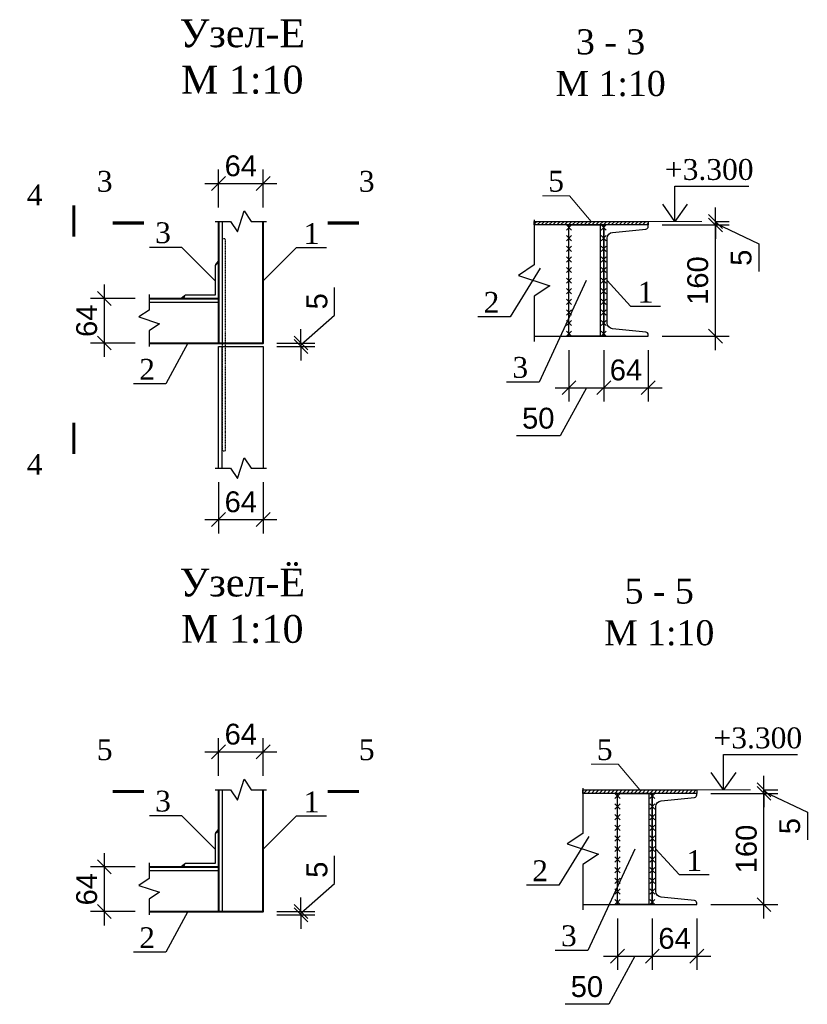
# Model space of a CAD drawing. Header units: millimetres. Extents: x 2063114 to 14983986, y -126020516 to 213791.
# Tile 58 of 256: x 2338643 to 2349977, y -1596799 to -1582638. Entities that reach past the tile are written whole.
import ezdxf
from ezdxf.enums import TextEntityAlignment as Align

# ---------------------------------------------------------------- set-up
doc = ezdxf.new("R2010")
doc.units = ezdxf.units.MM
doc.linetypes.add('ACAD_ISO03W100', pattern=[30, 12, -18])
doc.layers.get('Defpoints').update_dxf_attribs({"color": 6, "lineweight": 35})
for name, color, linetype, lineweight in [('.', 7, 'Continuous', 15), ('0_Ном._пера__7', 7, 'Continuous', 30), ('Текст', 7, 'Continuous', 15), ('Фундаменты', 252, 'Continuous', 25)]:
    doc.layers.add(name, color=color, linetype=linetype, lineweight=lineweight)
doc.styles.add('GENERATED_STYLE_5', font='times.ttf')
doc.styles.get("Standard").update_dxf_attribs({"font": 'arial.ttf'})
doc.styles.add('stile1', font='ARIALN.TTF')
doc.styles.add('TIMES', font='times.ttf')
doc.styles.add('Times New Roman', font='times.ttf')
doc.styles.add('СГЕНЕРИР_СТИЛЬ_2', font='timesbd.ttf')
doc.dimstyles.new('10', dxfattribs={"dimtxt": 300, "dimasz": 200, "dimexe": 200, "dimexo": 200, "dimgap": 100, "dimtad": 1, "dimlfac": 0.1, "dimtxsty": 'Standard', "dimblk": 'OBLIQUE', "dimcen": 200, "dimdle": 200, "dimclrd": 256, "dimclre": 256, "dimclrt": 256, "dimadec": 0, "dimazin": 0, "dimtfac": 1, "dimtmove": 0, "dimatfit": 3, "dimldrblk": 'OBLIQUE', "dimfxl": 1, "dimlwd": -1, "dimlwe": -1, "dimarcsym": 0})
doc.dimstyles.new('50', dxfattribs={"dimtxt": 250, "dimasz": 250, "dimexe": 125, "dimexo": 125, "dimgap": 50, "dimtad": 1, "dimdec": 0, "dimlfac": 0.5, "dimtxsty": 'GENERATED_STYLE_5', "dimblk": 'OBLIQUE', "dimcen": 250, "dimdle": 125, "dimadec": 0, "dimazin": 0, "dimtfac": 1, "dimtdec": 0, "dimtmove": 0, "dimatfit": 3, "dimldrblk": 'OPEN90', "dimfxl": 1, "dimarcsym": 0})

# ---------------------------------------------------------------- blocks, each defined once
blk = doc.blocks.new('_Oblique')
at = {"color": 0, "linetype": 'ByBlock', "lineweight": -2}
blk.add_line((-0.5, -0.5), (0.5, 0.5), dxfattribs=at)
blk = doc.blocks.new('*D1071')
at = {"transparency": 16777216}
for p, q in [((2341505, -1585338), (2341505, -1584794)), ((2342145, -1585338), (2342145, -1584794)), ((2341305, -1584994), (2342345, -1584994))]:
    blk.add_line(p, q, dxfattribs=at)
at = {"layer": 'Defpoints', "color": 0, "lineweight": 30, "transparency": 16777216}
for p in [(2342145, -1584994), (2341505, -1585538), (2342145, -1585538)]:
    blk.add_point(p, dxfattribs=at)
at = {"transparency": 16777216, "xscale": 200, "yscale": 200, "zscale": 200, "rotation": 180}
blk.add_blockref('_Oblique', (2341505, -1584994), dxfattribs=at)
at = {"transparency": 16777216, "xscale": 200, "yscale": 200, "zscale": 200}
blk.add_blockref('_Oblique', (2342145, -1584994), dxfattribs=at)
at = {"transparency": 16777216, "insert": (2341825, -1584741), "char_height": 300, "attachment_point": 5}
blk.add_mtext('64', dxfattribs=at)
blk = doc.blocks.new('*D1072')
at = {"transparency": 16777216}
for p, q in [((2341505, -1589288), (2341505, -1590026)), ((2342145, -1589288), (2342145, -1590026)), ((2341305, -1589826), (2342345, -1589826))]:
    blk.add_line(p, q, dxfattribs=at)
at = {"layer": 'Defpoints', "color": 0, "lineweight": 30, "transparency": 16777216}
for p in [(2341505, -1589088), (2342145, -1589088), (2342145, -1589826)]:
    blk.add_point(p, dxfattribs=at)
at = {"transparency": 16777216, "xscale": 200, "yscale": 200, "zscale": 200, "rotation": 180}
blk.add_blockref('_Oblique', (2341505, -1589826), dxfattribs=at)
at = {"transparency": 16777216, "xscale": 200, "yscale": 200, "zscale": 200}
blk.add_blockref('_Oblique', (2342145, -1589826), dxfattribs=at)
at = {"transparency": 16777216, "insert": (2341825, -1589573), "char_height": 300, "attachment_point": 5}
blk.add_mtext('64', dxfattribs=at)
blk = doc.blocks.new('*D1073')
at = {"transparency": 16777216}
for p, q in [((2339861, -1586448), (2339861, -1587488)), ((2340305, -1586648), (2339661, -1586648)), ((2340305, -1587288), (2339661, -1587288))]:
    blk.add_line(p, q, dxfattribs=at)
at = {"layer": 'Defpoints', "color": 0, "lineweight": 30, "transparency": 16777216}
for p in [(2340505, -1586648), (2339861, -1587288), (2340505, -1587288)]:
    blk.add_point(p, dxfattribs=at)
at = {"transparency": 16777216, "xscale": 200, "yscale": 200, "zscale": 200}
for p, rotation in [((2339861, -1586648), 90), ((2339861, -1587288), 270)]:
    blk.add_blockref('_Oblique', p, dxfattribs=dict(at, rotation=rotation))
at = {"transparency": 16777216, "insert": (2339608, -1586968), "char_height": 300, "attachment_point": 5, "rotation": 90}
blk.add_mtext('64', dxfattribs=at)
blk = doc.blocks.new('*D1074')
at = {"transparency": 16777216}
for p, q in [((2343174, -1586887), (2343174, -1586488)), ((2342691, -1587313), (2343174, -1586887)), ((2342691, -1587288), (2342691, -1587088)), ((2342345, -1587288), (2342891, -1587288)), ((2342691, -1587288), (2342691, -1587338)), ((2342691, -1587288), (2342691, -1587338)), ((2342345, -1587338), (2342891, -1587338)), ((2342691, -1587338), (2342691, -1587538))]:
    blk.add_line(p, q, dxfattribs=at)
at = {"layer": 'Defpoints', "color": 0, "lineweight": 30, "transparency": 16777216}
for p in [(2342145, -1587288), (2342145, -1587338), (2342691, -1587338)]:
    blk.add_point(p, dxfattribs=at)
at = {"transparency": 16777216, "xscale": 200, "yscale": 200, "zscale": 200}
for p, rotation in [((2342691, -1587288), 270), ((2342691, -1587338), 90)]:
    blk.add_blockref('_Oblique', p, dxfattribs=dict(at, rotation=rotation))
at = {"transparency": 16777216, "insert": (2342922, -1586688), "char_height": 300, "attachment_point": 5, "rotation": 90}
blk.add_mtext('5', dxfattribs=at)
blk = doc.blocks.new('*U106')
at = {"color": 0, "linetype": 'ByBlock', "lineweight": -2, "ltscale": 100}
blk.add_lwpolyline([(0, 0), (64, 0), (64, 2.3, 0.385314), (60.8, 5.8), (12.7, 10.6, -0.385314), (5, 19), (5, 141, -0.385314), (12.7, 149.4), (60.8, 154.2, 0.385314), (64, 157.7), (64, 160), (0, 160)], format="xyb", close=True, dxfattribs=at)
blk = doc.blocks.new('*D1077')
at = {"transparency": 16777216}
for p, q in [((2346547, -1587390), (2346547, -1588130)), ((2347047, -1587390), (2347047, -1588130)), ((2346347, -1587930), (2347247, -1587930)), ((2346797, -1587930), (2346420, -1588624)), ((2346420, -1588624), (2345791, -1588624))]:
    blk.add_line(p, q, dxfattribs=at)
at = {"layer": 'Defpoints', "color": 0, "lineweight": 30, "transparency": 16777216}
for p in [(2346547, -1587190), (2347047, -1587190), (2347047, -1587930)]:
    blk.add_point(p, dxfattribs=at)
at = {"transparency": 16777216, "xscale": 200, "yscale": 200, "zscale": 200, "rotation": 180}
blk.add_blockref('_Oblique', (2346547, -1587930), dxfattribs=at)
at = {"transparency": 16777216, "xscale": 200, "yscale": 200, "zscale": 200}
blk.add_blockref('_Oblique', (2347047, -1587930), dxfattribs=at)
at = {"transparency": 16777216, "insert": (2346105, -1588371), "char_height": 300, "attachment_point": 5}
blk.add_mtext('50', dxfattribs=at)
blk = doc.blocks.new('*D1078')
at = {"transparency": 16777216}
for p, q in [((2347047, -1587390), (2347047, -1588130)), ((2347687, -1587390), (2347687, -1588130)), ((2346847, -1587930), (2347887, -1587930))]:
    blk.add_line(p, q, dxfattribs=at)
at = {"layer": 'Defpoints', "color": 0, "lineweight": 30, "transparency": 16777216}
for p in [(2347047, -1587190), (2347687, -1587190), (2347687, -1587930)]:
    blk.add_point(p, dxfattribs=at)
at = {"transparency": 16777216, "xscale": 200, "yscale": 200, "zscale": 200, "rotation": 180}
blk.add_blockref('_Oblique', (2347047, -1587930), dxfattribs=at)
at = {"transparency": 16777216, "xscale": 200, "yscale": 200, "zscale": 200}
blk.add_blockref('_Oblique', (2347687, -1587930), dxfattribs=at)
at = {"transparency": 16777216, "insert": (2347367, -1587677), "char_height": 300, "attachment_point": 5}
blk.add_mtext('64', dxfattribs=at)
blk = doc.blocks.new('*D1079')
at = {"transparency": 16777216}
for p, q in [((2348654, -1587390), (2348654, -1585390)), ((2347887, -1585590), (2348854, -1585590)), ((2347887, -1587190), (2348854, -1587190))]:
    blk.add_line(p, q, dxfattribs=at)
at = {"layer": 'Defpoints', "color": 0, "lineweight": 30, "transparency": 16777216}
for p in [(2347687, -1585590), (2348654, -1585590), (2347687, -1587190)]:
    blk.add_point(p, dxfattribs=at)
at = {"transparency": 16777216, "xscale": 200, "yscale": 200, "zscale": 200}
for p, rotation in [((2348654, -1585590), 90), ((2348654, -1587190), 270)]:
    blk.add_blockref('_Oblique', p, dxfattribs=dict(at, rotation=rotation))
at = {"transparency": 16777216, "insert": (2348401, -1586390), "char_height": 300, "attachment_point": 5, "rotation": 90}
blk.add_mtext('160', dxfattribs=at)
blk = doc.blocks.new('*D1080')
at = {"transparency": 16777216}
for p, q in [((2348654, -1585540), (2348654, -1585340)), ((2347887, -1585590), (2348854, -1585590)), ((2348654, -1585590), (2348654, -1585540)), ((2348654, -1585590), (2348654, -1585540)), ((2348654, -1585565), (2349277, -1585862)), ((2348654, -1585590), (2348654, -1585790)), ((2348658, -1585540), (2348854, -1585540)), ((2349277, -1585862), (2349277, -1586261))]:
    blk.add_line(p, q, dxfattribs=at)
at = {"layer": 'Defpoints', "color": 0, "lineweight": 30, "transparency": 16777216}
for p in [(2347687, -1585590), (2348458, -1585540), (2348654, -1585540)]:
    blk.add_point(p, dxfattribs=at)
at = {"transparency": 16777216, "xscale": 200, "yscale": 200, "zscale": 200}
for p, rotation in [((2348654, -1585540), 270), ((2348654, -1585590), 90)]:
    blk.add_blockref('_Oblique', p, dxfattribs=dict(at, rotation=rotation))
at = {"transparency": 16777216, "insert": (2349025, -1586061), "char_height": 300, "attachment_point": 5, "rotation": 90}
blk.add_mtext('5', dxfattribs=at)
blk = doc.blocks.new('*D1084')
at = {"transparency": 16777216}
for p, q in [((2341505, -1593513), (2341505, -1592969)), ((2342145, -1593513), (2342145, -1592969)), ((2341305, -1593169), (2342345, -1593169))]:
    blk.add_line(p, q, dxfattribs=at)
at = {"layer": 'Defpoints', "color": 0, "lineweight": 30, "transparency": 16777216}
for p in [(2342145, -1593169), (2341505, -1593713), (2342145, -1593713)]:
    blk.add_point(p, dxfattribs=at)
at = {"transparency": 16777216, "xscale": 200, "yscale": 200, "zscale": 200, "rotation": 180}
blk.add_blockref('_Oblique', (2341505, -1593169), dxfattribs=at)
at = {"transparency": 16777216, "xscale": 200, "yscale": 200, "zscale": 200}
blk.add_blockref('_Oblique', (2342145, -1593169), dxfattribs=at)
at = {"transparency": 16777216, "insert": (2341825, -1592915), "char_height": 300, "attachment_point": 5}
blk.add_mtext('64', dxfattribs=at)
blk = doc.blocks.new('*D1085')
at = {"transparency": 16777216}
for p, q in [((2339861, -1594623), (2339861, -1595663)), ((2340305, -1594823), (2339661, -1594823)), ((2340305, -1595463), (2339661, -1595463))]:
    blk.add_line(p, q, dxfattribs=at)
at = {"layer": 'Defpoints', "color": 0, "lineweight": 30, "transparency": 16777216}
for p in [(2340505, -1594823), (2339861, -1595463), (2340505, -1595463)]:
    blk.add_point(p, dxfattribs=at)
at = {"transparency": 16777216, "xscale": 200, "yscale": 200, "zscale": 200}
for p, rotation in [((2339861, -1594823), 90), ((2339861, -1595463), 270)]:
    blk.add_blockref('_Oblique', p, dxfattribs=dict(at, rotation=rotation))
at = {"transparency": 16777216, "insert": (2339608, -1595143), "char_height": 300, "attachment_point": 5, "rotation": 90}
blk.add_mtext('64', dxfattribs=at)
blk = doc.blocks.new('*D1086')
at = {"transparency": 16777216}
for p, q in [((2343174, -1595062), (2343174, -1594663)), ((2342691, -1595488), (2343174, -1595062)), ((2342691, -1595463), (2342691, -1595263)), ((2342345, -1595463), (2342891, -1595463)), ((2342345, -1595513), (2342891, -1595513)), ((2342691, -1595463), (2342691, -1595513)), ((2342691, -1595463), (2342691, -1595513)), ((2342691, -1595513), (2342691, -1595713))]:
    blk.add_line(p, q, dxfattribs=at)
at = {"layer": 'Defpoints', "color": 0, "lineweight": 30, "transparency": 16777216}
for p in [(2342145, -1595463), (2342145, -1595513), (2342691, -1595513)]:
    blk.add_point(p, dxfattribs=at)
at = {"transparency": 16777216, "xscale": 200, "yscale": 200, "zscale": 200}
for p, rotation in [((2342691, -1595463), 270), ((2342691, -1595513), 90)]:
    blk.add_blockref('_Oblique', p, dxfattribs=dict(at, rotation=rotation))
at = {"transparency": 16777216, "insert": (2342922, -1594863), "char_height": 300, "attachment_point": 5, "rotation": 90}
blk.add_mtext('5', dxfattribs=at)
blk = doc.blocks.new('*D1087')
at = {"transparency": 16777216}
for p, q in [((2347246, -1595565), (2347246, -1596305)), ((2347746, -1595565), (2347746, -1596305)), ((2347046, -1596105), (2347946, -1596105)), ((2347496, -1596105), (2347119, -1596799)), ((2347119, -1596799), (2346490, -1596799))]:
    blk.add_line(p, q, dxfattribs=at)
at = {"layer": 'Defpoints', "color": 0, "lineweight": 30, "transparency": 16777216}
for p in [(2347246, -1595365), (2347746, -1595365), (2347746, -1596105)]:
    blk.add_point(p, dxfattribs=at)
at = {"transparency": 16777216, "xscale": 200, "yscale": 200, "zscale": 200, "rotation": 180}
blk.add_blockref('_Oblique', (2347246, -1596105), dxfattribs=at)
at = {"transparency": 16777216, "xscale": 200, "yscale": 200, "zscale": 200}
blk.add_blockref('_Oblique', (2347746, -1596105), dxfattribs=at)
at = {"transparency": 16777216, "insert": (2346805, -1596546), "char_height": 300, "attachment_point": 5}
blk.add_mtext('50', dxfattribs=at)
blk = doc.blocks.new('*D1088')
at = {"transparency": 16777216}
for p, q in [((2347746, -1595565), (2347746, -1596305)), ((2348386, -1595565), (2348386, -1596305)), ((2347546, -1596105), (2348586, -1596105))]:
    blk.add_line(p, q, dxfattribs=at)
at = {"layer": 'Defpoints', "color": 0, "lineweight": 30, "transparency": 16777216}
for p in [(2347746, -1595365), (2348386, -1595365), (2348386, -1596105)]:
    blk.add_point(p, dxfattribs=at)
at = {"transparency": 16777216, "xscale": 200, "yscale": 200, "zscale": 200, "rotation": 180}
blk.add_blockref('_Oblique', (2347746, -1596105), dxfattribs=at)
at = {"transparency": 16777216, "xscale": 200, "yscale": 200, "zscale": 200}
blk.add_blockref('_Oblique', (2348386, -1596105), dxfattribs=at)
at = {"transparency": 16777216, "insert": (2348066, -1595852), "char_height": 300, "attachment_point": 5}
blk.add_mtext('64', dxfattribs=at)
blk = doc.blocks.new('*D1089')
at = {"transparency": 16777216}
for p, q in [((2349353, -1595565), (2349353, -1593565)), ((2348586, -1593765), (2349553, -1593765)), ((2348586, -1595365), (2349553, -1595365))]:
    blk.add_line(p, q, dxfattribs=at)
at = {"layer": 'Defpoints', "color": 0, "lineweight": 30, "transparency": 16777216}
for p in [(2348386, -1593765), (2349353, -1593765), (2348386, -1595365)]:
    blk.add_point(p, dxfattribs=at)
at = {"transparency": 16777216, "xscale": 200, "yscale": 200, "zscale": 200}
for p, rotation in [((2349353, -1593765), 90), ((2349353, -1595365), 270)]:
    blk.add_blockref('_Oblique', p, dxfattribs=dict(at, rotation=rotation))
at = {"transparency": 16777216, "insert": (2349100, -1594565), "char_height": 300, "attachment_point": 5, "rotation": 90}
blk.add_mtext('160', dxfattribs=at)
blk = doc.blocks.new('*D1090')
at = {"transparency": 16777216}
for p, q in [((2349353, -1593715), (2349353, -1593515)), ((2348586, -1593765), (2349553, -1593765)), ((2349353, -1593765), (2349353, -1593715)), ((2349353, -1593765), (2349353, -1593715)), ((2349353, -1593740), (2349977, -1594036)), ((2349353, -1593765), (2349353, -1593965)), ((2349357, -1593715), (2349553, -1593715)), ((2349977, -1594036), (2349977, -1594435))]:
    blk.add_line(p, q, dxfattribs=at)
at = {"layer": 'Defpoints', "color": 0, "lineweight": 30, "transparency": 16777216}
for p in [(2348386, -1593765), (2349157, -1593715), (2349353, -1593715)]:
    blk.add_point(p, dxfattribs=at)
at = {"transparency": 16777216, "xscale": 200, "yscale": 200, "zscale": 200}
for p, rotation in [((2349353, -1593715), 270), ((2349353, -1593765), 90)]:
    blk.add_blockref('_Oblique', p, dxfattribs=dict(at, rotation=rotation))
at = {"transparency": 16777216, "insert": (2349724, -1594236), "char_height": 300, "attachment_point": 5, "rotation": 90}
blk.add_mtext('5', dxfattribs=at)

msp = doc.modelspace()

# ---------------------------------------------------------------- hatches: boundary and pattern name
at = {"layer": '.'}
h = msp.add_hatch(color=256, dxfattribs=at)
h.dxf.hatch_style = 1
h.paths.add_polyline_path([(2341505.28146, -1586111.46423), (2341483.53795, -1586133.07957), (2341466.26489, -1586159.16537, -0.239885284), (2341505.28146, -1586148.18187)])
h = msp.add_hatch(color=256, dxfattribs=at)
h.dxf.hatch_style = 1
h.paths.add_polyline_path([(2341006.88465, -1586624.83392, -0.1236050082), (2341016.26483, -1586609.16537), (2340990.17904, -1586626.43842), (2340968.5637, -1586648.18193), (2341005.28133, -1586648.18193, -0.1332954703)])
h = msp.add_hatch(color=256, dxfattribs=at)
h.dxf.hatch_style = 1
h.paths.add_polyline_path([(2341505.28146, -1594286.20932), (2341483.53795, -1594307.82466), (2341466.26489, -1594333.91046, -0.239885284), (2341505.28146, -1594322.92696)])
h = msp.add_hatch(color=256, dxfattribs=at)
h.dxf.hatch_style = 1
h.paths.add_polyline_path([(2341006.88465, -1594799.57901, -0.1236050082), (2341016.26483, -1594783.91046), (2340990.17904, -1594801.18351), (2340968.5637, -1594822.92703), (2341005.28133, -1594822.92702, -0.1332954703)])
at = {"layer": 'Текст', "linetype": 'Continuous', "lineweight": 20}
h = msp.add_hatch(dxfattribs=at)
h.set_pattern_fill('ANSI31', scale=12.5)
h.set_pattern_definition([(45, (2557568.125, -1803985.528), (-28.0633004, 28.0633004), [])])
h.paths.add_polyline_path([(2347686.72008, -1585540.29053), (2346046.72003, -1585540.29053), (2346046.72003, -1585590.29053), (2347686.72008, -1585590.29053)])
h = msp.add_hatch(dxfattribs=at)
h.set_pattern_fill('ANSI31', scale=12.5)
h.set_pattern_definition([(45, (2557568.125, -1802107.973), (-28.0633004, 28.0633004), [])])
h.paths.add_polyline_path([(2348386.22917, -1593715.03563), (2346746.22912, -1593715.03563), (2346746.22912, -1593765.03563), (2348386.22917, -1593765.03563)])

# ---------------------------------------------------------------- linework, layer by layer
for p, q in [((2346584.22005, -1585590.29053), (2346509.22005, -1585665.29054)), ((2346584.22005, -1585665.29053), (2346509.22005, -1585590.29054)), ((2347084.22008, -1585590.29053), (2347009.22008, -1585665.29053)), ((2347084.22008, -1585665.29053), (2347009.22008, -1585590.29053)), ((2346584.22006, -1585817.79053), (2346509.22005, -1585742.79054)), ((2346584.22005, -1585742.79053), (2346509.22006, -1585817.79054)), ((2347084.22008, -1585742.79053), (2347009.22008, -1585817.79053)), ((2347084.22008, -1585817.79053), (2347009.22008, -1585742.79053)), ((2346584.22006, -1585895.29053), (2346509.22006, -1585970.29054)), ((2346584.22006, -1585970.29053), (2346509.22006, -1585895.29054)), ((2347084.22008, -1585895.29053), (2347009.22008, -1585970.29053)), ((2347084.22008, -1585970.29053), (2347009.22008, -1585895.29053)), ((2346584.22006, -1586047.79053), (2346509.22006, -1586122.79054)), ((2346584.22006, -1586122.79053), (2346509.22006, -1586047.79054)), ((2347084.22008, -1586047.79053), (2347009.22008, -1586122.79053)), ((2347084.22008, -1586122.79053), (2347009.22008, -1586047.79053)), ((2346584.22006, -1586200.29053), (2346509.22006, -1586275.29054)), ((2346584.22006, -1586275.29053), (2346509.22006, -1586200.29054)), ((2347084.22008, -1586200.29053), (2347009.22008, -1586275.29053)), ((2347084.22008, -1586275.29053), (2347009.22008, -1586200.29053)), ((2346584.22007, -1586427.79053), (2346509.22006, -1586352.79054)), ((2346584.22006, -1586352.79053), (2346509.22007, -1586427.79054)), ((2347084.22008, -1586352.79053), (2347009.22008, -1586427.79053)), ((2347084.22008, -1586427.79053), (2347009.22008, -1586352.79053)), ((2346584.22007, -1586505.29053), (2346509.22007, -1586580.29054)), ((2346584.22007, -1586580.29053), (2346509.22007, -1586505.29054)), ((2347084.22008, -1586505.29053), (2347009.22008, -1586580.29053)), ((2347084.22008, -1586580.29053), (2347009.22008, -1586505.29053)), ((2340505.28147, -1586698.18199), (2341505.28134, -1586698.18187)), ((2346584.22007, -1586657.79053), (2346509.22007, -1586732.79054)), ((2346584.22007, -1586732.79053), (2346509.22007, -1586657.79054)), ((2347084.22008, -1586657.79053), (2347009.22008, -1586732.79053)), ((2347084.22008, -1586732.79053), (2347009.22008, -1586657.79053)), ((2346584.22007, -1586810.29053), (2346509.22007, -1586885.29054)), ((2346584.22007, -1586885.29053), (2346509.22007, -1586810.29054)), ((2347084.22008, -1586810.29053), (2347009.22008, -1586885.29053)), ((2347084.22008, -1586885.29053), (2347009.22008, -1586810.29053)), ((2346584.22008, -1587037.79053), (2346509.22007, -1586962.79054)), ((2346584.22007, -1586962.79053), (2346509.22008, -1587037.79054)), ((2347084.22008, -1586962.79053), (2347009.22008, -1587037.79053)), ((2347084.22008, -1587037.79053), (2347009.22008, -1586962.79053)), ((2346584.22008, -1587115.29053), (2346509.22008, -1587190.29054)), ((2346584.22008, -1587190.29053), (2346509.22008, -1587115.29054)), ((2347084.22008, -1587115.29053), (2347009.22008, -1587190.29053)), ((2347084.22008, -1587190.29053), (2347009.22008, -1587115.29053)), ((2347283.72915, -1593765.03563), (2347208.72915, -1593840.03563)), ((2347283.72915, -1593840.03563), (2347208.72915, -1593765.03563)), ((2347783.72917, -1593765.03563), (2347708.72917, -1593840.03563)), ((2347783.72917, -1593840.03563), (2347708.72917, -1593765.03563)), ((2347283.72915, -1593917.53563), (2347208.72915, -1593992.53563)), ((2347283.72915, -1593992.53563), (2347208.72915, -1593917.53563)), ((2347783.72917, -1593917.53563), (2347708.72917, -1593992.53563)), ((2347783.72917, -1593992.53563), (2347708.72917, -1593917.53563)), ((2347283.72915, -1594070.03563), (2347208.72915, -1594145.03563)), ((2347283.72915, -1594145.03563), (2347208.72915, -1594070.03563)), ((2347783.72917, -1594070.03563), (2347708.72917, -1594145.03563)), ((2347783.72917, -1594145.03563), (2347708.72917, -1594070.03563)), ((2347283.72916, -1594297.53563), (2347208.72915, -1594222.53563)), ((2347283.72915, -1594222.53563), (2347208.72916, -1594297.53563)), ((2347783.72917, -1594222.53563), (2347708.72917, -1594297.53563)), ((2347783.72917, -1594297.53563), (2347708.72917, -1594222.53563)), ((2347283.72916, -1594375.03563), (2347208.72916, -1594450.03563)), ((2347283.72916, -1594450.03563), (2347208.72916, -1594375.03563)), ((2347783.72917, -1594375.03563), (2347708.72917, -1594450.03563)), ((2347783.72917, -1594450.03563), (2347708.72917, -1594375.03563)), ((2347283.72916, -1594527.53563), (2347208.72916, -1594602.53563)), ((2347283.72916, -1594602.53563), (2347208.72916, -1594527.53563)), ((2347783.72917, -1594527.53563), (2347708.72917, -1594602.53563)), ((2347783.72917, -1594602.53563), (2347708.72917, -1594527.53563)), ((2347283.72916, -1594680.03563), (2347208.72916, -1594755.03563)), ((2347283.72916, -1594755.03563), (2347208.72916, -1594680.03563)), ((2347783.72917, -1594680.03563), (2347708.72917, -1594755.03563)), ((2347783.72917, -1594755.03563), (2347708.72917, -1594680.03563)), ((2340505.28147, -1594872.92708), (2341505.28134, -1594872.92696)), ((2347283.72917, -1594907.53563), (2347208.72916, -1594832.53563)), ((2347283.72916, -1594832.53563), (2347208.72917, -1594907.53563)), ((2347783.72917, -1594832.53563), (2347708.72917, -1594907.53563)), ((2347783.72917, -1594907.53563), (2347708.72917, -1594832.53563)), ((2347283.72917, -1594985.03563), (2347208.72917, -1595060.03563)), ((2347283.72917, -1595060.03563), (2347208.72917, -1594985.03563)), ((2347783.72917, -1594985.03563), (2347708.72917, -1595060.03563)), ((2347783.72917, -1595060.03563), (2347708.72917, -1594985.03563)), ((2347283.72917, -1595137.53563), (2347208.72917, -1595212.53563)), ((2347283.72917, -1595212.53563), (2347208.72917, -1595137.53563)), ((2347783.72917, -1595137.53563), (2347708.72917, -1595212.53563)), ((2347783.72917, -1595212.53563), (2347708.72917, -1595137.53563)), ((2347283.72917, -1595290.03563), (2347208.72917, -1595365.03563)), ((2347283.72917, -1595365.03563), (2347208.72917, -1595290.03563)), ((2347783.72917, -1595290.03563), (2347708.72917, -1595365.03563)), ((2347783.72917, -1595365.03563), (2347708.72917, -1595290.03563))]:
    msp.add_line(p, q)
at = {"color": 0, "linetype": 'ByBlock', "lineweight": 15, "ltscale": 2}
for p, q in [((2347686.72008, -1585540.29053), (2348457.94531, -1585540.29053)), ((2348386.22917, -1593715.03563), (2349157.4544, -1593715.03563))]:
    msp.add_line(p, q, dxfattribs=at)
at = {"lineweight": 40}
for p, q in [((2340505.28147, -1586648.18199), (2341505.28134, -1586648.18187)), ((2340505.28147, -1587288.18205), (2341505.28134, -1587288.18193)), ((2340505.28147, -1594822.92708), (2341505.28134, -1594822.92696)), ((2340505.28147, -1595462.92714), (2341505.28134, -1595462.92702))]:
    msp.add_line(p, q, dxfattribs=at)
for points in [[(2340429.98732, -1585562.06118, 45, 45, 0), (2339979.98732, -1585562.06118, 45, 45, 0), (2340129.98732, -1585562.06118, 0, 60, 0), (2340129.98732, -1585262.06118, 0, 0, 0), (2340129.98732, -1584812.06118, 0, 0, 0)], [(2343073.75998, -1585562.06118, 45, 45, 0), (2343523.75998, -1585562.06118, 45, 45, 0), (2343373.75998, -1585562.06118, 0, 60, 0), (2343373.75998, -1585262.06118, 0, 0, 0), (2343373.75998, -1584812.06118, 0, 0, 0)], [(2339423.02282, -1585759.45237, 45, 45, 0), (2339423.02282, -1585309.45237, 45, 45, 0), (2339423.02282, -1585459.45237, 0, 60, 0), (2339123.02282, -1585459.45237, 0, 0, 0), (2338673.02282, -1585459.45237, 0, 0, 0)], [(2339423.02282, -1588433.47695, 45, 45, 0), (2339423.02282, -1588883.47695, 45, 45, 0), (2339423.02282, -1588733.47695, 0, 60, 0), (2339123.02282, -1588733.47695, 0, 0, 0), (2338673.02282, -1588733.47695, 0, 0, 0)], [(2340429.98732, -1593736.80627, 45, 45, 0), (2339979.98732, -1593736.80627, 45, 45, 0), (2340129.98732, -1593736.80627, 0, 60, 0), (2340129.98732, -1593436.80627, 0, 0, 0), (2340129.98732, -1592986.80627, 0, 0, 0)], [(2343073.75998, -1593736.80627, 45, 45, 0), (2343523.75998, -1593736.80627, 45, 45, 0), (2343373.75998, -1593736.80627, 0, 60, 0), (2343373.75998, -1593436.80627, 0, 0, 0), (2343373.75998, -1592986.80627, 0, 0, 0)]]:
    msp.add_lwpolyline(points, format="xyseb")
at = {"color": 7, "linetype": 'ByBlock', "lineweight": 18}
for points in [[(2346166.21274, -1585172.41785), (2346555.45117, -1585172.41785), (2346866.72005, -1585540.29053)], [(2346865.72184, -1593347.16295), (2347254.96027, -1593347.16295), (2347566.22915, -1593715.03563)]]:
    msp.add_lwpolyline(points, dxfattribs=at)
for points in [[(2341455.28153, -1585538.18259), (2341675.28143, -1585538.18259), (2341775.28143, -1585688.18259), (2341875.28143, -1585388.18259), (2341975.28143, -1585538.18259), (2342195.28134, -1585538.18259)], [(2341555.20707, -1585538.18259), (2341555.18535, -1587288.18193)], [(2346046.72003, -1585515.29053), (2346046.72003, -1586165.29053), (2345821.72003, -1586315.29053), (2346271.72003, -1586465.29053), (2346046.72003, -1586615.29053), (2346046.72003, -1587265.29053)], [(2346046.72003, -1587190.29053), (2347046.72008, -1587190.29053), (2347046.72008, -1585590.29053), (2346046.72003, -1585590.29053)], [(2341455.28134, -1586391.93187), (2340976.49564, -1585913.14618), (2340509.38549, -1585913.14618)], [(2342145.28134, -1586391.93187), (2342624.06703, -1585913.14618), (2343057.03465, -1585913.14618)], [(2346131.79431, -1586209.81376), (2345702.65671, -1586912.5457), (2345235.54656, -1586912.5457)], [(2346796.72008, -1586390.29053), (2346117.07967, -1587849.70586), (2345649.96952, -1587849.70586)], [(2347096.72008, -1586390.29053), (2347431.28539, -1586756.75977), (2347864.25301, -1586756.75977)], [(2340505.28147, -1586588.18199), (2340505.28147, -1586813.18202), (2340355.28147, -1586913.18202), (2340655.28147, -1587013.18202), (2340505.28147, -1587113.18202), (2340505.28147, -1587338.18205)], [(2341060.95677, -1587288.18196), (2340746.85197, -1587875.88108), (2340279.74182, -1587875.88108)], [(2341555.24365, -1589088.18259), (2341555.18535, -1587338.18193)], [(2341455.28147, -1589088.18259), (2341675.2814, -1589088.18259), (2341775.2814, -1589238.18259), (2341875.2814, -1588938.18259), (2341975.2814, -1589088.18259), (2342195.28133, -1589088.18259)], [(2341455.28153, -1593712.92768), (2341675.28143, -1593712.92768), (2341775.28143, -1593862.92768), (2341875.28143, -1593562.92768), (2341975.28143, -1593712.92768), (2342195.28134, -1593712.92768)], [(2341555.20707, -1593712.92768), (2341555.18535, -1595462.92703)], [(2346746.22912, -1593690.03563), (2346746.22912, -1594340.03563), (2346521.22912, -1594490.03563), (2346971.22912, -1594640.03563), (2346746.22912, -1594790.03563), (2346746.22912, -1595440.03563)], [(2346746.22912, -1595365.03563), (2347746.22917, -1595365.03563), (2347746.22917, -1593765.03563), (2346746.22912, -1593765.03563)], [(2341455.28134, -1594566.67696), (2340976.49564, -1594087.89127), (2340509.38549, -1594087.89127)], [(2342145.28134, -1594566.67696), (2342624.06703, -1594087.89127), (2343057.03465, -1594087.89127)], [(2346831.30341, -1594384.55886), (2346402.1658, -1595087.29079), (2345935.05565, -1595087.29079)], [(2347496.22917, -1594565.03563), (2346816.58877, -1596024.45095), (2346349.47862, -1596024.45095)], [(2347796.22917, -1594565.03563), (2348130.79448, -1594931.50486), (2348563.76211, -1594931.50486)], [(2340505.28147, -1594762.92708), (2340505.28147, -1594987.92711), (2340355.28147, -1595087.92711), (2340655.28147, -1595187.92711), (2340505.28147, -1595287.92711), (2340505.28147, -1595512.92714)], [(2341060.95677, -1595462.92705), (2340746.85197, -1596050.62617), (2340279.74182, -1596050.62617)]]:
    msp.add_lwpolyline(points)
at = {"lineweight": 40}
for points in [[(2341505.28153, -1585538.18259), (2341505.28134, -1587288.18193), (2342145.28134, -1587288.18198), (2342145.28134, -1585538.18259)], [(2341505.28153, -1593712.92768), (2341505.28134, -1595462.92702), (2342145.28134, -1595462.92707), (2342145.28134, -1593712.92768)]]:
    msp.add_lwpolyline(points, dxfattribs=at)
for points in [[(2347686.72008, -1585590.29053), (2346046.72003, -1585590.29053), (2346046.72003, -1585540.29053), (2347686.72008, -1585540.29053)], [(2348386.22917, -1593765.03563), (2346746.22912, -1593765.03563), (2346746.22912, -1593715.03563), (2348386.22917, -1593715.03563)]]:
    msp.add_lwpolyline(points, close=True)
at = {"lineweight": 30}
for points in [[(2347046.72008, -1585590.29053), (2347046.72008, -1587190.29053), (2346546.72008, -1587190.29053), (2346546.72008, -1585590.29053)], [(2347746.22917, -1593765.03563), (2347746.22917, -1595365.03563), (2347246.22917, -1595365.03563), (2347246.22917, -1593765.03563)]]:
    msp.add_lwpolyline(points, close=True, dxfattribs=at)
for points in [[(2346996.72008, -1585590.29053), (2346996.72008, -1587190.29053)], [(2341505.28147, -1589088.18259), (2341505.28169, -1587338.18193), (2342145.28133, -1587338.18198), (2342145.28133, -1589088.18259)], [(2347696.22917, -1593765.03563), (2347696.22917, -1595365.03563)]]:
    msp.add_lwpolyline(points, dxfattribs=at)
at = {"linetype": 'ACAD_ISO03W100', "lineweight": 30, "ltscale": 0.1}
msp.add_lwpolyline([(2341555.18535, -1588838.18259), (2341605.08937, -1588838.18259), (2341605.08937, -1585788.18259), (2341555.18535, -1585788.18259)], close=True, dxfattribs=at)
at = {"lineweight": 30}
for points in [[(2341505.28134, -1586148.18187), (2341492.78134, -1586148.18187, 0.4142135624), (2341455.28134, -1586185.68187), (2341455.28134, -1586598.18187), (2341042.78134, -1586598.18187, 0.4142135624), (2341005.28134, -1586635.68187), (2341005.28134, -1586648.18187), (2341505.28134, -1586648.18187)], [(2341505.28134, -1594322.92696), (2341492.78134, -1594322.92696, 0.4142135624), (2341455.28134, -1594360.42696), (2341455.28134, -1594772.92696), (2341042.78134, -1594772.92696, 0.4142135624), (2341005.28134, -1594810.42696), (2341005.28134, -1594822.92696), (2341505.28134, -1594822.92696)]]:
    msp.add_lwpolyline(points, format="xyb", close=True, dxfattribs=at)
for points in [[(2341505.28134, -1586148.18187, 0.239885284), (2341466.26477, -1586159.16537), (2341483.53782, -1586133.07957), (2341505.28134, -1586111.46423)], [(2341005.28134, -1586648.18193, -0.239885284), (2341016.26483, -1586609.16537), (2340990.17904, -1586626.43842), (2340968.5637, -1586648.18193)], [(2341505.28134, -1594322.92696, 0.239885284), (2341466.26477, -1594333.91046), (2341483.53782, -1594307.82466), (2341505.28134, -1594286.20932)], [(2341005.28134, -1594822.92703, -0.239885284), (2341016.26483, -1594783.91046), (2340990.17904, -1594801.18351), (2340968.5637, -1594822.92703)]]:
    msp.add_lwpolyline(points, format="xyb", close=True)

# ---------------------------------------------------------------- block references
at = {"lineweight": 30, "xscale": 10, "yscale": 10, "zscale": 10}
for p in [(2347046.72008, -1587190.29053), (2347746.22917, -1595365.03563)]:
    msp.add_blockref('*U106', p, dxfattribs=at)

# ---------------------------------------------------------------- texts
at = {"style": 'Times New Roman'}
for s, p in [('3', (2339979.98732, -1585112.06118)), ('4', (2338973.02282, -1585309.45237)), ('5', (2339979.98732, -1593286.80627))]:
    msp.add_text(s, height=300, dxfattribs=at).set_placement(p, align=Align.RIGHT)
for s, p in [('3', (2343523.75998, -1585112.06118)), ('5', (2343523.75998, -1593286.80627))]:
    msp.add_text(s, height=300, dxfattribs=at).set_placement(p)
msp.add_text('4', height=300, dxfattribs=at).set_placement((2338973.02282, -1588883.47695), align=Align.TOP_RIGHT)
at = {"color": 0, "char_height": 360, "width": 1519.1299207, "attachment_point": 5, "style": 'TIMES'}
for s, insert in [('3 - 3\\PМ 1:10', (2347145.96707, -1583259.47889)), ('5 - 5\\PМ 1:10', (2347845.47616, -1591158.78531))]:
    msp.add_mtext(s, dxfattribs=dict(at, insert=insert))
at = {"layer": '0_Ном._пера__7', "linetype": 'Continuous', "char_height": 400, "attachment_point": 5, "style": 'СГЕНЕРИР_СТИЛЬ_2'}
for s, insert in [('{\\fTimes New Roman|b0|i0|c204|p22;Узел-Е\\P\\fTimes New Roman|b0|i0|c204|p18;\\C0;М 1:\\fTimes New Roman|b0|i0|c0|p18;10}', (2341846.21146, -1583171.06924)), ('{\\fTimes New Roman|b0|i0|c204|p22;Узел-Ё\\P\\fTimes New Roman|b0|i0|c204|p18;\\C0;М 1:\\fTimes New Roman|b0|i0|c0|p18;10}', (2341846.21146, -1591070.37566))]:
    msp.add_mtext(s, dxfattribs=dict(at, insert=insert))
at = {"layer": 'Фундаменты', "color": 7, "linetype": 'Continuous', "lineweight": 30, "char_height": 300, "attachment_point": 5, "style": 'TIMES'}
for s, insert, width in [('+3.300', (2348565.19073, -1584795.14688), 934.2037298), ('1', (2342842.41535, -1585713.14619), 44.1762719), ('1', (2347649.63371, -1586556.75978), 44.1762719), ('+3.300', (2349264.69982, -1592969.89197), 934.2037298), ('1', (2342842.41535, -1593887.89128), 44.1762719), ('1', (2348349.14281, -1594731.50487), 44.1762719)]:
    msp.add_mtext(s, dxfattribs=dict(at, insert=insert, width=width))
for s, insert in [('5', (2346362.18474, -1584963.00147)), ('3', (2340705.35749, -1585703.72979)), ('2', (2345431.51855, -1586703.12931)), ('3', (2345845.94152, -1587640.28948)), ('2', (2340475.71381, -1587666.4647)), ('5', (2347061.69384, -1593137.74656)), ('3', (2340705.35749, -1593878.47489)), ('2', (2346131.02765, -1594877.8744)), ('2', (2340475.71381, -1595841.20979)), ('3', (2346545.45062, -1595815.03457))]:
    msp.add_mtext(s, dxfattribs=dict(at, insert=insert))

# ---------------------------------------------------------------- dimensions: what is measured, and where the dimension line sits
for base, p1, p2, picture, middle in [((2342145.28134, -1584993.88404), (2341505.28153, -1585538.18259), (2342145.28134, -1585538.18259), '*D1071', (2341825.28143, -1584740.71215)), ((2342145.28133, -1589826.03619), (2341505.28147, -1589088.18259), (2342145.28133, -1589088.18259), '*D1072', (2341825.2814, -1589572.86429)), ((2342145.28134, -1593168.62914), (2341505.28153, -1593712.92768), (2342145.28134, -1593712.92768), '*D1084', (2341825.28143, -1592915.45724))]:
    dim = msp.add_linear_dim(base=base, p1=p1, p2=p2, dimstyle='10')
    dim.commit()
    dim.dimension.update_dxf_attribs({"geometry": picture, "text_midpoint": middle})
for base, p1, p2, picture, middle in [((2348653.89828, -1585540.29053), (2347686.72008, -1585590.29053), (2348457.94531, -1585540.29053), '*D1080', (2349277.15465, -1585961.62924)), ((2342690.73161, -1587338.18198), (2342145.28134, -1587288.18198), (2342145.28133, -1587338.18198), '*D1074', (2343174.14739, -1586787.3021)), ((2349353.40737, -1593715.03563), (2348386.22917, -1593765.03563), (2349157.4544, -1593715.03563), '*D1090', (2349976.66375, -1594136.37434)), ((2342690.73161, -1595512.92707), (2342145.28134, -1595462.92707), (2342145.28133, -1595512.92707), '*D1086', (2343174.14739, -1594962.04719))]:
    dim = msp.add_linear_dim(base=base, p1=p1, p2=p2, angle=90, dimstyle='10', override={"dimtmove": 1})
    dim.commit()
    dim.dimension.update_dxf_attribs({"geometry": picture, "text_midpoint": middle, "dimtype": 160})
for base, p1, p2, picture, middle in [((2348653.89828, -1585590.29053), (2347686.72008, -1587190.29053), (2347686.72008, -1585590.29053), '*D1079', (2348400.72638, -1586390.29053)), ((2339861.02342, -1587288.18205), (2340505.28147, -1586648.18199), (2340505.28155, -1587288.18205), '*D1073', (2339607.85152, -1586968.18202)), ((2349353.40737, -1593765.03563), (2348386.22917, -1595365.03563), (2348386.22917, -1593765.03563), '*D1089', (2349100.23547, -1594565.03563)), ((2339861.02342, -1595462.92714), (2340505.28147, -1594822.92708), (2340505.28155, -1595462.92714), '*D1085', (2339607.85152, -1595142.92711))]:
    dim = msp.add_linear_dim(base=base, p1=p1, p2=p2, angle=90, dimstyle='10')
    dim.commit()
    dim.dimension.update_dxf_attribs({"geometry": picture, "text_midpoint": middle})
for base, p1, p2, picture, middle in [((2347046.72008, -1587930.40822), (2346546.72005, -1587190.29053), (2347046.72008, -1587190.29053), '*D1077', (2346319.51632, -1588623.92842)), ((2347746.22917, -1596105.15331), (2347246.22915, -1595365.03563), (2347746.22917, -1595365.03563), '*D1087', (2347019.02541, -1596798.67351))]:
    dim = msp.add_linear_dim(base=base, p1=p1, p2=p2, dimstyle='10', override={"dimtmove": 1})
    dim.commit()
    dim.dimension.update_dxf_attribs({"geometry": picture, "text_midpoint": middle, "dimtype": 160})
for base, p1, p2, picture, middle in [((2347686.72008, -1587930.40822), (2347046.72008, -1587190.29053), (2347686.72008, -1587190.29053), '*D1078', (2347366.72008, -1587677.23632)), ((2348386.22917, -1596105.15331), (2347746.22917, -1595365.03563), (2348386.22917, -1595365.03563), '*D1088', (2348066.22917, -1595851.98141))]:
    dim = msp.add_linear_dim(base=base, p1=p1, p2=p2, dimstyle='10', override={"dimtmove": 1})
    dim.commit()
    dim.dimension.update_dxf_attribs({"geometry": picture, "text_midpoint": middle})

# ---------------------------------------------------------------- leaders
at = {"color": 0, "linetype": 'ByBlock', "lineweight": 15, "ltscale": 2}
for points in [[(2348072.33269, -1585540.29053), (2348072.33269, -1585032.01092), (2349137.20394, -1585032.01092)], [(2348771.84179, -1593715.03563), (2348771.84179, -1593206.75601), (2349836.71303, -1593206.75601)]]:
    msp.add_leader(points, dimstyle='50', override={"dimasz": 250, "dimgap": 125, "dimtad": 0, "dimtxsty": 'stile1', "dimldrblk": 'Open90'}, dxfattribs=at)

doc.saveas('drawing.dxf')
